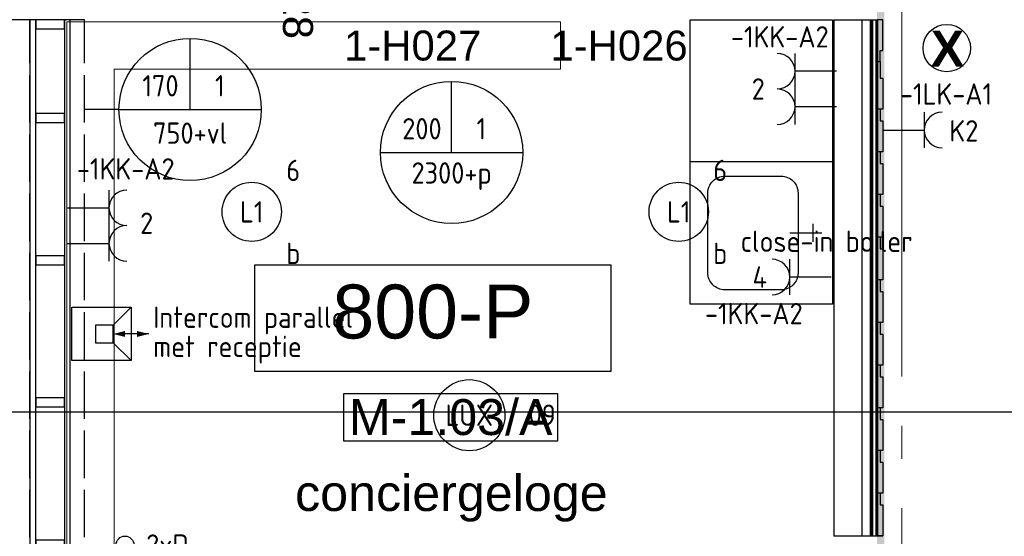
# Model space of a CAD drawing. Header units: millimetres. Extents: x -38031 to 123247, y -16330 to 129979.
# Tile 126 of 235: x 43142 to 47293, y 23300 to 25480. Entities that reach past the tile are written whole.
import ezdxf
from ezdxf.enums import TextEntityAlignment as Align

# ---------------------------------------------------------------- set-up
doc = ezdxf.new("R2010")
doc.units = ezdxf.units.MM
doc.header["$LTSCALE"] = 50
for name, pattern in [('E_GOOT3', [5, 4, -1]), ('HIDDEN', [9.525, 6.35, -3.175]), ('STYLE_11', [5, 3.888855, -0.416718, 0.277786, -0.416641])]:
    doc.linetypes.add(name, pattern=pattern)
for name, color, linetype in [('AB$1A---_ATTRIB025', 8, 'Continuous'), ('AB$1A---_ATTRIB035', 8, 'Continuous'), ('AB$1A---_ATTRIB050', 8, 'Continuous'), ('AL$1A---_ALGEMEEN', 8, 'Continuous'), ('apparatuur', 3, 'Continuous'), ('AT$1A---_TEKST100', 8, 'Continuous'), ('BOUWKUNDIG', 8, 'Continuous'), ('brandscheiding', 5, 'HIDDEN'), ('EL6131--_WG', 3, 'Continuous'), ('EL6222--', 3, 'Continuous'), ('EL6311--', 3, 'Continuous'), ('EL6311--_meetgegevens LUX-waarden', 3, 'Continuous'), ('EL6423--', 3, 'Continuous'), ('EL6441--', 3, 'Continuous'), ('EM6131--', 1, 'Continuous'), ('versterkte strook', 7, 'Continuous')]:
    doc.layers.add(name, color=color, linetype=linetype)
doc.layers.add('stramien', color=1, linetype='STYLE_11', lineweight=15)
doc.styles.add('Arial', font='ARIAL.TTF')
doc.styles.add('Arial (bold)', font='ARIALBD.TTF')
doc.styles.add('BURO-018', font='iso.shx', dxfattribs={"height": 90})
doc.styles.get("Standard").update_dxf_attribs({"font": 'iso.shx'})

# ---------------------------------------------------------------- blocks, each defined once
blk = doc.blocks.new('111304')
at = {"color": 0, "linetype": 'Continuous'}
for p, q in [((-1.5, 4.5), (1.5, 4.5)), ((0, 1), (0, 4.5))]:
    blk.add_line(p, q, dxfattribs=at)
blk.add_arc((0, 6), 1.5, 180, 0, dxfattribs=at)
at = {"color": 0, "linetype": 'Continuous', "style": 'BURO-018'}
for tag, p in [('E_GKAST', (0, 11.5)), ('E_GROEP', (0, 8.5)), ('E_SGROEP', (4.5, 8.5))]:
    blk.add_attdef(tag, text='', height=1.8, dxfattribs=at).set_placement(p, align=Align.MIDDLE)
at = {"color": 0, "linetype": 'Continuous', "style": 'BURO-018', "flags": 1}
for tag, p in [('E_VERMCODE', (13, 8.5)), ('E_MATCODE', (0, 0))]:
    blk.add_attdef(tag, text='', height=1.8, dxfattribs=at).set_placement(p, align=Align.MIDDLE)
blk = doc.blocks.new('E00126')
at = {"color": 0, "linetype": 'Continuous'}
for p, q in [((-3, 4.5), (3, 4.5)), ((-1.5, 1), (-1.5, 4.5)), ((1.5, 1), (1.5, 4.5))]:
    blk.add_line(p, q, dxfattribs=at)
for centre in [(-1.5, 6), (1.5, 6)]:
    blk.add_arc(centre, 1.5, 180, 0, dxfattribs=at)
at = {"color": 0, "linetype": 'Continuous', "style": 'BURO-018'}
for tag, p in [('E_GKAST', (0, 11.5)), ('E_GROEP', (0, 8.5)), ('E_SGROEP', (4.5, 8.5))]:
    blk.add_attdef(tag, text='', height=1.8, dxfattribs=at).set_placement(p, align=Align.MIDDLE)
at = {"color": 0, "linetype": 'Continuous', "style": 'BURO-018', "flags": 1}
for tag, p in [('E_VERMCODE', (13, 8.5)), ('E_MATCODE', (0, 0))]:
    blk.add_attdef(tag, text='', height=1.8, dxfattribs=at).set_placement(p, align=Align.MIDDLE)
blk = doc.blocks.new('E00103')
at = {"color": 0, "linetype": 'Continuous'}
for p, q in [((0, 6), (0, 12)), ((-6, 6), (6, 6))]:
    blk.add_line(p, q, dxfattribs=at)
blk.add_circle((0, 6), 6, dxfattribs=at)
at = {"color": 0, "linetype": 'Continuous', "style": 'BURO-018'}
for tag, p in [('E_TEXT1', (-2.5, 8)), ('E_TEXT3', (2.5, 8)), ('E_TEXT6', (0, 4))]:
    blk.add_attdef(tag, text='', height=1.8, dxfattribs=at).set_placement(p, align=Align.MIDDLE)
blk = doc.blocks.new('E00139')
at = {"color": 0, "linetype": 'Continuous'}
blk.add_line((0, 5.25), (0, 1), dxfattribs=at)
blk.add_circle((0, 6), 0.75, dxfattribs=at)
at = {"color": 7, "style": 'BURO-018'}
for tag, p in [('E_COMMENT1', (0, 12)), ('E_DCOM1', (0, 9))]:
    blk.add_attdef(tag, text='', height=1.8, dxfattribs=at).set_placement(p, align=Align.MIDDLE)
at = {"color": 0, "style": 'BURO-018'}
blk.add_attdef('E_TEXT1', text='', height=1.8, dxfattribs=at).set_placement((2.5, 6), align=Align.MIDDLE)
at = {"color": 0, "linetype": 'Continuous', "style": 'BURO-018', "flags": 1}
blk.add_attdef('E_MATCODE', text='', height=1.8, dxfattribs=at).set_placement((0, 0), align=Align.MIDDLE)
blk = doc.blocks.new('E00501')
at = {"color": 0, "linetype": 'Continuous'}
for p, q in [((-2.5, 1), (-2.5, 5.5)), ((-2.5, 5.5), (2.5, 5.5)), ((1, 4), (2.5, 5.5)), ((2.5, 5.5), (2.5, 1)), ((-0.5, 4), (-0.5, 2.5)), ((1, 4), (-0.5, 4)), ((1, 2.5), (1, 4)), ((-0.5, 2.5), (1, 2.5)), ((2.5, 1), (1, 2.5)), ((4, 3.25), (1.332, 3.25)), ((2.5, 1), (-2.5, 1))]:
    blk.add_line(p, q, dxfattribs=at)
for points in [[(1, 3.25, 0, 0.5, 0), (2, 3.25, 0.5, 0.5, 0)], [(4, 3.25, 0, 0.5, 0), (3, 3.25, 0.5, 0.5, 0)]]:
    blk.add_lwpolyline(points, format="xyseb", dxfattribs=at)
at = {"color": 0, "linetype": 'Continuous', "style": 'BURO-018'}
blk.add_attdef('E_TEXT1', text='', height=1.8, dxfattribs=at).set_placement((0, 8), align=Align.MIDDLE)
at = {"color": 0, "linetype": 'Continuous', "style": 'BURO-018', "flags": 1}
blk.add_attdef('E_MATCODE', text='', height=1.8, dxfattribs=at).set_placement((0, 0), align=Align.MIDDLE)
blk = doc.blocks.new('1115B3A')
at = {"color": 0, "linetype": 'Continuous'}
blk.add_circle((0, 0), 2.5, dxfattribs=at)
at = {"color": 0, "linetype": 'Continuous', "style": 'BURO-018'}
for tag, p in [('E_GKAST', (0, 8)), ('E_GROEP', (0, 5)), ('E_SGROEP', (4.5, 5)), ('E_ARMCODE', (0, 0)), ('E_SLET', (4.5, -1))]:
    blk.add_attdef(tag, text='', height=1.8, dxfattribs=at).set_placement(p, align=Align.MIDDLE)
blk = doc.blocks.new('k.blok 02')
at = {"color": 0}
blk.add_wipeout([(-600, 0), (600, 0), (600, -600), (-600, -600)], dxfattribs=at).dxf.layer = 'AL$1A---_ALGEMEEN'
at = {"layer": 'AL$1A---_ALGEMEEN', "color": 0}
for p, q in [((0, 0), (0, -600)), ((261, -82), (337, -82))]:
    blk.add_line(p, q, dxfattribs=at)
blk.add_lwpolyline([(-600, 0), (600, 0), (600, -600), (-600, -600)], close=True, dxfattribs=at)
at = {"color": 0}
blk.add_wipeout([(468.3, -145), (470.1, -145), (471.9, -145.1), (473.6, -145.2), (475.4, -145.3), (477.1, -145.5), (478.8, -145.8), (480.6, -146.1), (482.3, -146.4), (484, -146.7), (485.7, -147.1), (487.4, -147.6), (489.1, -148.1), (490.8, -148.6), (492.5, -149.2), (494.1, -149.8), (495.8, -150.5), (497.4, -151.1), (499, -151.9), (500.6, -152.7), (502.1, -153.5), (503.7, -154.3), (505.2, -155.2), (506.7, -156.1), (508.1, -157.1), (509.6, -158.1), (511, -159.1), (512.4, -160.2), (513.8, -161.3), (515.1, -162.4), (516.5, -163.6), (517.8, -164.8), (519, -166), (520.2, -167.2), (521.4, -168.5), (522.6, -169.9), (523.7, -171.2), (524.8, -172.6), (525.9, -174), (526.9, -175.4), (527.9, -176.9), (528.9, -178.3), (529.8, -179.8), (530.7, -181.3), (531.5, -182.9), (532.3, -184.4), (533.1, -186), (533.9, -187.6), (534.5, -189.2), (535.2, -190.9), (535.8, -192.5), (536.4, -194.2), (536.9, -195.9), (537.4, -197.6), (537.9, -199.3), (538.3, -201), (538.6, -202.7), (538.9, -204.4), (539.2, -206.2), (539.5, -207.9), (539.7, -209.6), (539.8, -211.4), (539.9, -213.1), (540, -214.9), (540, -216.7), (540, -453.3), (540, -455.1), (539.9, -456.9), (539.8, -458.6), (539.7, -460.4), (539.5, -462.1), (539.2, -463.8), (538.9, -465.6), (538.6, -467.3), (538.3, -469), (537.9, -470.7), (537.4, -472.4), (536.9, -474.1), (536.4, -475.8), (535.8, -477.5), (535.2, -479.1), (534.5, -480.8), (533.9, -482.4), (533.1, -484), (532.3, -485.6), (531.5, -487.1), (530.7, -488.7), (529.8, -490.2), (528.9, -491.7), (527.9, -493.1), (526.9, -494.6), (525.9, -496), (524.8, -497.4), (523.7, -498.8), (522.6, -500.1), (521.4, -501.5), (520.2, -502.8), (519, -504), (517.8, -505.2), (516.5, -506.4), (515.1, -507.6), (513.8, -508.7), (512.4, -509.8), (511, -510.9), (509.6, -511.9), (508.1, -512.9), (506.7, -513.9), (505.2, -514.8), (503.7, -515.7), (502.1, -516.5), (500.6, -517.3), (499, -518.1), (497.4, -518.9), (495.8, -519.5), (494.1, -520.2), (492.5, -520.8), (490.8, -521.4), (489.1, -521.9), (487.4, -522.4), (485.7, -522.9), (484, -523.3), (482.3, -523.6), (480.6, -523.9), (478.8, -524.2), (477.1, -524.5), (475.4, -524.7), (473.6, -524.8), (471.9, -524.9), (470.1, -525), (468.3, -525), (131.7, -525), (129.9, -525), (128.1, -524.9), (126.4, -524.8), (124.6, -524.7), (122.9, -524.5), (121.2, -524.2), (119.4, -523.9), (117.7, -523.6), (116, -523.3), (114.3, -522.9), (112.6, -522.4), (110.9, -521.9), (109.2, -521.4), (107.5, -520.8), (105.9, -520.2), (104.2, -519.5), (102.6, -518.9), (101, -518.1), (99.4, -517.3), (97.9, -516.5), (96.3, -515.7), (94.8, -514.8), (93.3, -513.9), (91.9, -512.9), (90.4, -511.9), (89, -510.9), (87.6, -509.8), (86.2, -508.7), (84.9, -507.6), (83.5, -506.4), (82.2, -505.2), (81, -504), (79.8, -502.8), (78.6, -501.5), (77.4, -500.1), (76.3, -498.8), (75.2, -497.4), (74.1, -496), (73.1, -494.6), (72.1, -493.1), (71.1, -491.7), (70.2, -490.2), (69.3, -488.7), (68.5, -487.1), (67.7, -485.6), (66.9, -484), (66.1, -482.4), (65.5, -480.8), (64.8, -479.1), (64.2, -477.5), (63.6, -475.8), (63.1, -474.1), (62.6, -472.4), (62.1, -470.7), (61.7, -469), (61.4, -467.3), (61.1, -465.6), (60.8, -463.8), (60.5, -462.1), (60.3, -460.4), (60.2, -458.6), (60.1, -456.9), (60, -455.1), (60, -453.3), (60, -216.7), (60, -216.7), (60, -214.9), (60.1, -213.1), (60.2, -211.4), (60.3, -209.6), (60.5, -207.9), (60.8, -206.2), (61.1, -204.4), (61.4, -202.7), (61.7, -201), (62.1, -199.3), (62.6, -197.6), (63.1, -195.9), (63.6, -194.2), (64.2, -192.5), (64.8, -190.9), (65.5, -189.2), (66.1, -187.6), (66.9, -186), (67.7, -184.4), (68.5, -182.9), (69.3, -181.3), (70.2, -179.8), (71.1, -178.3), (72.1, -176.9), (73.1, -175.4), (74.1, -174), (75.2, -172.6), (76.3, -171.2), (77.4, -169.9), (78.6, -168.5), (79.8, -167.2), (81, -166), (82.2, -164.8), (83.5, -163.6), (84.9, -162.4), (86.2, -161.3), (87.6, -160.2), (89, -159.1), (90.4, -158.1), (91.9, -157.1), (93.3, -156.1), (94.8, -155.2), (96.3, -154.3), (97.9, -153.5), (99.4, -152.7), (101, -151.9), (102.6, -151.1), (104.2, -150.5), (105.9, -149.8), (107.5, -149.2), (109.2, -148.6), (110.9, -148.1), (112.6, -147.6), (114.3, -147.1), (116, -146.7), (117.7, -146.4), (119.4, -146.1), (121.2, -145.8), (122.9, -145.5), (124.6, -145.3), (126.4, -145.2), (128.1, -145.1), (129.9, -145), (131.7, -145)], dxfattribs=at).dxf.layer = 'AL$1A---_ALGEMEEN'
at = {"layer": 'AL$1A---_ALGEMEEN', "color": 0}
blk.add_line((299, -180), (299, -44), dxfattribs=at)
at = {"layer": 'AL$1A---_ALGEMEEN', "color": 0, "flags": 128}
blk.add_lwpolyline([(60, -216.7, -0.414214), (131.7, -145), (468.3, -145, -0.414214), (540, -216.7), (540, -453.3, -0.414214), (468.3, -525), (131.7, -525, -0.414214), (60, -453.3)], format="xyb", close=True, dxfattribs=at)
blk = doc.blocks.new('ruimtenummer')
at = {"layer": 'AL$1A---_ALGEMEEN', "color": 0, "flags": 1}
for tag, p in [('peil', (-450, -397.1)), ('onderdeel', (-450, -669.8))]:
    blk.add_attdef(tag, p, '', height=151.5, dxfattribs=at)
at = {"color": 0}
blk.add_wipeout([(-450, 100), (450, 100), (450, -100), (-450, -100)], dxfattribs=at).dxf.layer = 'AL$1A---_ALGEMEEN'
at = {"layer": 'AL$1A---_ALGEMEEN', "color": 0}
blk.add_lwpolyline([(-450, 100), (450, 100), (450, -100), (-450, -100)], close=True, dxfattribs=at)
at = {"layer": 'AL$1A---_ALGEMEEN', "color": 0, "style": 'Arial'}
blk.add_attdef('ruimtenummer', text='', height=151.5, dxfattribs=at).set_placement((0, 78), align=Align.TOP_CENTER)
blk = doc.blocks.new('peilmaat plg klein')
at = {"layer": 'AL$1A---_ALGEMEEN', "color": 0, "flags": 1}
for tag, p in [('onderdeel', (-750, -634.1)), ('patchnr', (-750, -1043.2)), ('toestelnr', (-750, -1452.3))]:
    blk.add_attdef(tag, p, '', height=227.3, dxfattribs=at)
at = {"color": 0}
blk.add_wipeout([(-750, 225), (750, 225), (750, -225), (-750, -225)], dxfattribs=at).dxf.layer = 'AL$1A---_ALGEMEEN'
at = {"layer": 'AL$1A---_ALGEMEEN', "color": 0}
blk.add_lwpolyline([(-750, 225), (750, 225), (750, -225), (-750, -225)], close=True, dxfattribs=at)
at = {"layer": 'AL$1A---_ALGEMEEN', "color": 0, "style": 'Arial'}
blk.add_attdef('peil', text='', height=227.3, dxfattribs=at).set_placement((0, 141.2), align=Align.TOP_CENTER)
blk = doc.blocks.new('21x_zaagwerk')
at = {"layer": 'AL$1A---_ALGEMEEN', "color": 0}
blk.add_circle((0, 0), 100, dxfattribs=at)
at = {"layer": 'AT$1A---_TEKST100', "insert": (-67.8, 73.6), "char_height": 151.525, "attachment_point": 1, "line_spacing_factor": 0.967741, "style": 'Arial (bold)'}
blk.add_mtext('{\\C256;\\lX}', dxfattribs=at)
blk = doc.blocks.new('Group-146')
at = {"color": 0}
blk.add_wipeout([(-13006, -6529), (-13006, -3095.2), (-13176, -3095.2), (-13176, -6529)], dxfattribs=at).dxf.layer = 'AL$1A---_ALGEMEEN'
at = {"layer": 'AL$1A---_ALGEMEEN', "color": 0}
blk.add_lwpolyline([(-13006, -6529), (-13006, -3095.2), (-13176, -3095.2), (-13176, -6529)], close=True, dxfattribs=at)
at = {"color": 0}
for points in [[(-13151, -6529), (-13151, -3095.2), (-13176, -3095.2), (-13176, -6529)], [(-13006, -6529), (-13006, -3095.2), (-13031, -3095.2), (-13031, -6529)]]:
    blk.add_wipeout(points, dxfattribs=at).dxf.layer = 'AL$1A---_ALGEMEEN'
at = {"layer": 'AL$1A---_ALGEMEEN', "color": 0}
for points in [[(-13151, -6529), (-13151, -3095.2), (-13176, -3095.2), (-13176, -6529)], [(-13006, -6529), (-13006, -3095.2), (-13031, -3095.2), (-13031, -6529)]]:
    blk.add_lwpolyline(points, close=True, dxfattribs=at)
at = {"color": 0}
for points in [[(-13031, -3133.2), (-13031, -3095.2), (-13151, -3095.2), (-13151, -3133.2)], [(-13031, -3529), (-13031, -3491), (-13151, -3491), (-13151, -3529)], [(-13031, -4129), (-13031, -4091), (-13151, -4091), (-13151, -4129)], [(-13031, -4729), (-13031, -4691), (-13151, -4691), (-13151, -4729)], [(-13031, -5329), (-13031, -5291), (-13151, -5291), (-13151, -5329)], [(-13031, -5929), (-13031, -5891), (-13151, -5891), (-13151, -5929)], [(-13031, -6529), (-13031, -6491), (-13151, -6491), (-13151, -6529)]]:
    blk.add_wipeout(points, dxfattribs=at).dxf.layer = 'AL$1A---_ALGEMEEN'
at = {"layer": 'AL$1A---_ALGEMEEN', "color": 0}
for points in [[(-13031, -3133.2), (-13031, -3095.2), (-13151, -3095.2), (-13151, -3133.2)], [(-13031, -3529), (-13031, -3491), (-13151, -3491), (-13151, -3529)], [(-13031, -4129), (-13031, -4091), (-13151, -4091), (-13151, -4129)], [(-13031, -4729), (-13031, -4691), (-13151, -4691), (-13151, -4729)], [(-13031, -5329), (-13031, -5291), (-13151, -5291), (-13151, -5329)], [(-13031, -5929), (-13031, -5891), (-13151, -5891), (-13151, -5929)], [(-13031, -6529), (-13031, -6491), (-13151, -6491), (-13151, -6529)]]:
    blk.add_lwpolyline(points, close=True, dxfattribs=at)
blk = doc.blocks.new('tekst 12 pts')
at = {"layer": 'AL$1A---_ALGEMEEN', "color": 0, "style": 'Arial'}
blk.add_attdef('naam_ruimte', text='', height=151.5, dxfattribs=at).set_placement((0, -41.1), align=Align.TOP_CENTER)
at = {"layer": 'AL$1A---_ALGEMEEN', "color": 0, "flags": 1}
for tag, p in [('oppervlakte', (-264.6, -1003)), ('stramiennummer', (-264.6, -1275.7))]:
    blk.add_attdef(tag, p, '', height=151.5, dxfattribs=at)
blk = doc.blocks.new('hekmerk')
at = {"layer": 'AL$1A---_ALGEMEEN', "color": 0, "style": 'Arial'}
blk.add_attdef('stramiennummer', text='', height=126.3, dxfattribs=at).set_placement((0, 0), align=Align.BOTTOM_CENTER)
blk = doc.blocks.new('Group-185')
at = {"layer": 'AL$1A---_ALGEMEEN', "color": 0}
for points in [[(-9632, -3095), (-9603, -3095), (-9603, -5275), (-9632, -5275)], [(-9627, -3095), (-9605, -3095), (-9605, -5275), (-9627, -5275)]]:
    blk.add_lwpolyline(points, close=True, dxfattribs=at)
at = {"color": 0}
blk.add_wipeout([(-9622, -3095), (-9610, -3095), (-9610, -5275), (-9622, -5275)], dxfattribs=at).dxf.layer = 'AL$1A---_ALGEMEEN'
at = {"layer": 'AL$1A---_ALGEMEEN', "color": 0}
blk.add_lwpolyline([(-9622, -3095), (-9610, -3095), (-9610, -5275), (-9622, -5275)], close=True, dxfattribs=at)
blk = doc.blocks.new('Group-186')
at = {"layer": 'AL$1A---_ALGEMEEN', "color": 0}
for p, q in [((-9787.5, -3095), (-9605, -3095)), ((-9787.5, -3095.2), (-9787.5, -5275)), ((-9667.8, -5275), (-9667.8, -3095)), ((-9667.8, -5275), (-9667.8, -3095)), ((-9581, -5275), (-9787.5, -5275))]:
    blk.add_line(p, q, dxfattribs=at)
for points in [[(-9605, -3095), (-9603, -3095), (-9603, -3302), (-9605, -3302)], [(-9603, -3295), (-9592, -3295), (-9592, -3225), (-9581, -3225), (-9581, -3095), (-9603, -3095)]]:
    blk.add_lwpolyline(points, close=True, dxfattribs=at)
at = {"color": 0}
blk.add_wipeout([(-9592, -5071.8), (-9592, -5142.3), (-9581, -5142.3), (-9581, -5273.3), (-9603, -5273.3), (-9603, -5071.8)], dxfattribs=at).dxf.layer = 'AL$1A---_ALGEMEEN'
at = {"layer": 'AL$1A---_ALGEMEEN', "color": 0}
for points in [[(-9605, -4344.1), (-9603, -4344.1), (-9603, -5273.3), (-9605, -5273.3)], [(-9592, -5071.8), (-9592, -5142.3), (-9581, -5142.3), (-9581, -5273.3), (-9603, -5273.3), (-9603, -5071.8)]]:
    blk.add_lwpolyline(points, close=True, dxfattribs=at)
at = {"color": 0}
blk.add_wipeout([(-9592, -4891.8), (-9592, -4962.3), (-9581, -4962.3), (-9581, -5093.3), (-9603, -5093.3), (-9603, -4891.8)], dxfattribs=at).dxf.layer = 'AL$1A---_ALGEMEEN'
at = {"layer": 'AL$1A---_ALGEMEEN', "color": 0}
blk.add_lwpolyline([(-9592, -4891.8), (-9592, -4962.3), (-9581, -4962.3), (-9581, -5093.3), (-9603, -5093.3), (-9603, -4891.8)], close=True, dxfattribs=at)
at = {"color": 0}
blk.add_wipeout([(-9592, -4711.8), (-9592, -4782.3), (-9581, -4782.3), (-9581, -4913.3), (-9603, -4913.3), (-9603, -4711.8)], dxfattribs=at).dxf.layer = 'AL$1A---_ALGEMEEN'
at = {"layer": 'AL$1A---_ALGEMEEN', "color": 0}
blk.add_lwpolyline([(-9592, -4711.8), (-9592, -4782.3), (-9581, -4782.3), (-9581, -4913.3), (-9603, -4913.3), (-9603, -4711.8)], close=True, dxfattribs=at)
at = {"color": 0}
blk.add_wipeout([(-9592, -4531.8), (-9592, -4602.3), (-9581, -4602.3), (-9581, -4733.3), (-9603, -4733.3), (-9603, -4531.8)], dxfattribs=at).dxf.layer = 'AL$1A---_ALGEMEEN'
at = {"layer": 'AL$1A---_ALGEMEEN', "color": 0}
blk.add_lwpolyline([(-9592, -4531.8), (-9592, -4602.3), (-9581, -4602.3), (-9581, -4733.3), (-9603, -4733.3), (-9603, -4531.8)], close=True, dxfattribs=at)
at = {"color": 0}
blk.add_wipeout([(-9592, -4351.8), (-9592, -4422.3), (-9581, -4422.3), (-9581, -4553.3), (-9603, -4553.3), (-9603, -4351.8)], dxfattribs=at).dxf.layer = 'AL$1A---_ALGEMEEN'
at = {"layer": 'AL$1A---_ALGEMEEN', "color": 0}
blk.add_lwpolyline([(-9592, -4351.8), (-9592, -4422.3), (-9581, -4422.3), (-9581, -4553.3), (-9603, -4553.3), (-9603, -4351.8)], close=True, dxfattribs=at)
at = {"color": 0}
blk.add_wipeout([(-9592, -4171.8), (-9592, -4242.3), (-9581, -4242.3), (-9581, -4373.3), (-9603, -4373.3), (-9603, -4171.8)], dxfattribs=at).dxf.layer = 'AL$1A---_ALGEMEEN'
at = {"layer": 'AL$1A---_ALGEMEEN', "color": 0}
blk.add_lwpolyline([(-9592, -4171.8), (-9592, -4242.3), (-9581, -4242.3), (-9581, -4373.3), (-9603, -4373.3), (-9603, -4171.8)], close=True, dxfattribs=at)
at = {"color": 0}
blk.add_wipeout([(-9592, -3991.8), (-9592, -4062.3), (-9581, -4062.3), (-9581, -4193.3), (-9603, -4193.3), (-9603, -3991.8)], dxfattribs=at).dxf.layer = 'AL$1A---_ALGEMEEN'
at = {"layer": 'AL$1A---_ALGEMEEN', "color": 0}
blk.add_lwpolyline([(-9592, -3991.8), (-9592, -4062.3), (-9581, -4062.3), (-9581, -4193.3), (-9603, -4193.3), (-9603, -3991.8)], close=True, dxfattribs=at)
at = {"color": 0}
blk.add_wipeout([(-9592, -3811.8), (-9592, -3882.3), (-9581, -3882.3), (-9581, -4013.3), (-9603, -4013.3), (-9603, -3811.8)], dxfattribs=at).dxf.layer = 'AL$1A---_ALGEMEEN'
at = {"layer": 'AL$1A---_ALGEMEEN', "color": 0}
blk.add_lwpolyline([(-9592, -3811.8), (-9592, -3882.3), (-9581, -3882.3), (-9581, -4013.3), (-9603, -4013.3), (-9603, -3811.8)], close=True, dxfattribs=at)
at = {"color": 0}
blk.add_wipeout([(-9592, -3631.8), (-9592, -3702.3), (-9581, -3702.3), (-9581, -3833.3), (-9603, -3833.3), (-9603, -3631.8)], dxfattribs=at).dxf.layer = 'AL$1A---_ALGEMEEN'
at = {"layer": 'AL$1A---_ALGEMEEN', "color": 0}
blk.add_lwpolyline([(-9592, -3631.8), (-9592, -3702.3), (-9581, -3702.3), (-9581, -3833.3), (-9603, -3833.3), (-9603, -3631.8)], close=True, dxfattribs=at)
at = {"color": 0}
blk.add_wipeout([(-9592, -3451.8), (-9592, -3522.3), (-9581, -3522.3), (-9581, -3653.3), (-9603, -3653.3), (-9603, -3451.8)], dxfattribs=at).dxf.layer = 'AL$1A---_ALGEMEEN'
at = {"layer": 'AL$1A---_ALGEMEEN', "color": 0}
blk.add_lwpolyline([(-9592, -3451.8), (-9592, -3522.3), (-9581, -3522.3), (-9581, -3653.3), (-9603, -3653.3), (-9603, -3451.8)], close=True, dxfattribs=at)
at = {"color": 0}
blk.add_wipeout([(-9592, -3271.8), (-9592, -3342.3), (-9581, -3342.3), (-9581, -3473.3), (-9603, -3473.3), (-9603, -3271.8)], dxfattribs=at).dxf.layer = 'AL$1A---_ALGEMEEN'
at = {"layer": 'AL$1A---_ALGEMEEN', "color": 0}
blk.add_lwpolyline([(-9592, -3271.8), (-9592, -3342.3), (-9581, -3342.3), (-9581, -3473.3), (-9603, -3473.3), (-9603, -3271.8)], close=True, dxfattribs=at)
blk.add_blockref('Group-185', (0, 0), dxfattribs=at)
blk = doc.blocks.new('Group-187')
at = {"layer": 'AL$1A---_ALGEMEEN', "color": 0}
blk.add_blockref('Group-186', (0, 0), dxfattribs=at)
blk = doc.blocks.new('200254 W 210 11-06-2007')
at = {"layer": 'stramien', "ltscale": 10}
blk.add_line((10661, -41013.6), (10661, 36216.4), dxfattribs=at)
at = {"layer": 'AL$1A---_ALGEMEEN'}
ref = blk.add_blockref('hekmerk', (8014.9, 700), dxfattribs=dict(at, rotation=270))
ref.add_attrib('stramiennummer', '1-H028', dxfattribs={"layer": 'AB$1A---_ATTRIB025', "height": 126.27, "rotation": 270, "style": 'Arial'}).set_placement((8014.9, 700), align=Align.BOTTOM_CENTER)
for name, p in [('Group-146', (20162, 3587.4)), ('21x_zaagwerk', (10851, 372.4))]:
    blk.add_blockref(name, p, dxfattribs=at)
at = {"layer": 'AL$1A---_ALGEMEEN', "rotation": 270}
blk.add_blockref('k.blok 02', (10369, -107.6), dxfattribs=at)
at = {"layer": 'AL$1A---_ALGEMEEN'}
ref = blk.add_blockref('hekmerk', (8599.5, 479.7), dxfattribs=dict(at, rotation=180))
ref.add_attrib('stramiennummer', '1-H027', dxfattribs={"layer": 'AB$1A---_ATTRIB025', "height": 126.27, "style": 'Arial'}).set_placement((8599.5, 282.2), align=Align.BOTTOM_CENTER)
ref = blk.add_blockref('hekmerk', (9469.5, 479.7), dxfattribs=dict(at, rotation=180))
ref.add_attrib('stramiennummer', '1-H026', dxfattribs={"layer": 'AB$1A---_ATTRIB025', "height": 126.27, "style": 'Arial'}).set_placement((9469.5, 282.2), align=Align.BOTTOM_CENTER)
ref = blk.add_blockref('peilmaat plg klein', (8684.5, -766.6), dxfattribs=at)
ref.add_attrib('peil', '800-P', dxfattribs={"layer": 'AB$1A---_ATTRIB050', "height": 227.29, "style": 'Arial'}).set_placement((8684.5, -625.4), align=Align.TOP_CENTER)
ref = blk.add_blockref('ruimtenummer', (8759.5, -1185.6), dxfattribs=dict(at, rotation=180))
ref.add_attrib('ruimtenummer', 'M-1.03/A', dxfattribs={"layer": 'AB$1A---_ATTRIB035', "height": 151.52, "style": 'Arial'}).set_placement((8759.5, -1108.7), align=Align.TOP_CENTER)
ref = blk.add_blockref('tekst 12 pts', (8762.5, -1388), dxfattribs=at)
ref.add_attrib('naam_ruimte', 'conciergeloge', dxfattribs={"layer": 'AB$1A---_ATTRIB035', "height": 151.525, "style": 'Arial'}).set_placement((8762.5, -1429.1), align=Align.TOP_CENTER)
blk.add_blockref('Group-187', (20162, 3587.4), dxfattribs=at)
blk = doc.blocks.new('080101-lux')
at = {"color": 0, "linetype": 'Continuous'}
blk.add_circle((0, 0), 3, dxfattribs=at)
at = {"color": 0, "linetype": 'Continuous', "style": 'BURO-018', "flags": 1}
for tag, p in [('E_ID', (0, 0)), ('E_NUMMER', (0, -5))]:
    blk.add_attdef(tag, p, '', height=1.8, dxfattribs=at)
at = {"color": 0, "linetype": 'Continuous', "style": 'BURO-018'}
blk.add_attdef('E_TEXT', text='', height=1.8, dxfattribs=at).set_placement((0, 0), align=Align.MIDDLE)
blk.add_attdef('E_KODE', text='', height=1.8, dxfattribs=at).set_placement((5, 0), align=Align.MIDDLE_LEFT)
blk = doc.blocks.new('111304I')
at = {"color": 0, "linetype": 'Continuous'}
for p, q in [((-1.5, 4.5), (1.5, 4.5)), ((0, 1), (0, 4.5))]:
    blk.add_line(p, q, dxfattribs=at)
blk.add_arc((0, 6), 1.5, 180, 0, dxfattribs=at)
at = {"color": 0, "linetype": 'Continuous', "style": 'BURO-018'}
for tag, p in [('E_GKAST', (0, 11.5)), ('E_GROEP', (0, 8.5)), ('E_SGROEP', (4.5, 8.5)), ('E_SLET1', (3.5, 5.5))]:
    blk.add_attdef(tag, text='', height=1.8, dxfattribs=at).set_placement(p, align=Align.MIDDLE)
at = {"color": 0, "linetype": 'Continuous', "style": 'BURO-018', "flags": 1}
blk.add_attdef('E_MATCODE', text='', height=1.8, dxfattribs=at).set_placement((0, 0), align=Align.MIDDLE)

msp = doc.modelspace()

# ---------------------------------------------------------------- block references
at = {"layer": 'BOUWKUNDIG'}
msp.add_blockref('200254 W 210 11-06-2007', (36199, 24987.6), dxfattribs=at)

# ---------------------------------------------------------------- next in the draw order: linework, layer by layer
at = {"layer": 'apparatuur', "linetype": 'Continuous', "lineweight": 0}
for p, q in [((45421, 25471.3), (43340, 25471.3)), ((43340, 22062.3), (43340, 25471.3)), ((45421, 25471.3), (45421, 25271.3)), ((45421, 25271.3), (43540, 25271.3)), ((43540, 22062.3), (43540, 25271.3))]:
    msp.add_line(p, q, dxfattribs=at)
at = {"layer": 'brandscheiding', "const_width": 30}
msp.add_lwpolyline([(10177.2, 18459.4), (14104, 18459.4), (14104, 21275.1), (15943.1, 21275.1), (15943.1, 23107.5), (19548.7, 23107.5), (19548.7, 25606.5), (32071, 25606.5), (46771.2, 25606.5), (46771.2, 21869.2), (54354.4, 21869.2), (54354.4, 25614.3), (74096.2, 25614.3)], dxfattribs=at)
at = {"layer": 'EL6131--_WG', "linetype": 'E_GOOT3'}
for p, q in [((43185, 25479.8), (32167, 25480)), ((43185, 22046), (43185, 25479.8)), ((43355, 22046), (43355, 25479.8)), ((43415, 25479.8), (43355, 25479.8)), ((43415, 22046), (43415, 25479.8))]:
    msp.add_line(p, q, dxfattribs=at)
at = {"layer": 'EM6131--'}
msp.add_line((43560.3, 25101.2), (43415, 25101.2), dxfattribs=at)
at = {"layer": 'versterkte strook'}
msp.add_line((9253.9, 23825), (79178.7, 23825), dxfattribs=at)

# ---------------------------------------------------------------- next in the draw order: block references
at = {"layer": 'EL6222--'}
ref = msp.add_blockref('E00126', (46635.3, 25187.6), dxfattribs=dict(at, xscale=50, yscale=50, zscale=50, rotation=90))
ref.add_attrib('E_GROEP', '2', dxfattribs={"layer": '0', "color": 1, "linetype": 'Continuous', "height": 90, "style": 'BURO-018'}).set_placement((46255.3, 25187.6), align=Align.MIDDLE)
ref.add_attrib('E_GKAST', '-1KK-A2', dxfattribs={"layer": '0', "color": 1, "linetype": 'Continuous', "height": 90, "style": 'BURO-018'}).set_placement((46346.1, 25407.7), align=Align.MIDDLE)
ref = msp.add_blockref('E00126', (43293.1, 24611.1), dxfattribs=dict(at, xscale=50, yscale=50, zscale=50, rotation=270))
ref.add_attrib('E_GROEP', '2', dxfattribs={"layer": '0', "color": 1, "linetype": 'Continuous', "height": 90, "style": 'BURO-018'}).set_placement((43677.1, 24621.3), align=Align.MIDDLE)
ref.add_attrib('E_GKAST', '-1KK-A2', dxfattribs={"layer": '0', "color": 1, "linetype": 'Continuous', "height": 90, "style": 'BURO-018'}).set_placement((43588.8, 24850.5), align=Align.MIDDLE)
ref = msp.add_blockref('111304', (46613.3, 24394), dxfattribs=dict(at, xscale=50, yscale=50, zscale=50, rotation=90))
ref.add_attrib('E_GROEP', '4', dxfattribs={"layer": '0', "color": 1, "linetype": 'Continuous', "height": 90, "style": 'BURO-018'}).set_placement((46291.9, 24394), align=Align.MIDDLE_RIGHT)
ref.add_attrib('E_GKAST', '-1KK-A2', dxfattribs={"layer": '0', "color": 1, "linetype": 'Continuous', "height": 90, "style": 'BURO-018'}).set_placement((46236.6, 24239.8), align=Align.MIDDLE)
ref.add_attrib('E_VERMCODE', 'close-in boiler', dxfattribs={"layer": '0', "color": 1, "linetype": 'Continuous', "height": 90, "style": 'BURO-018'}).set_placement((46543.7, 24545.1), align=Align.MIDDLE)
at = {"layer": 'EL6311--'}
ref = msp.add_blockref('111304I', (46730, 25014.3), dxfattribs=dict(at, xscale=50, yscale=50, zscale=50, rotation=270))
ref.add_attrib('E_GROEP', 'K2', dxfattribs={"layer": '0', "color": 1, "linetype": 'Continuous', "height": 90, "style": 'BURO-018'}).set_placement((47122, 25011), align=Align.MIDDLE)
ref.add_attrib('E_GKAST', '-1LK-A1', dxfattribs={"layer": '0', "color": 1, "linetype": 'Continuous', "height": 90, "style": 'BURO-018'}).set_placement((47047.1, 25166.6), align=Align.MIDDLE)
ref = msp.add_blockref('1115B3A', (44119.9, 24669.1), dxfattribs=dict(at, xscale=50, yscale=50, zscale=50))
ref.add_attrib('E_ARMCODE', 'L1', dxfattribs={"layer": '0', "color": 1, "linetype": 'Continuous', "height": 90, "style": 'BURO-018'}).set_placement((44119.9, 24669.1), align=Align.MIDDLE)
ref.add_attrib('E_SLET', 'b', dxfattribs={"layer": '0', "color": 1, "linetype": 'Continuous', "height": 90, "style": 'BURO-018'}).set_placement((44294.9, 24494.1), align=Align.MIDDLE)
ref.add_attrib('E_GROEP', '6', dxfattribs={"layer": '0', "color": 1, "linetype": 'Continuous', "height": 90, "style": 'BURO-018'}).set_placement((44294.9, 24844.1), align=Align.MIDDLE)
ref = msp.add_blockref('1115B3A', (45919.9, 24669.1), dxfattribs=dict(at, xscale=50, yscale=50, zscale=50))
ref.add_attrib('E_ARMCODE', 'L1', dxfattribs={"layer": '0', "color": 1, "linetype": 'Continuous', "height": 90, "style": 'BURO-018'}).set_placement((45919.9, 24669.1), align=Align.MIDDLE)
ref.add_attrib('E_SLET', 'b', dxfattribs={"layer": '0', "color": 1, "linetype": 'Continuous', "height": 90, "style": 'BURO-018'}).set_placement((46094.9, 24494.1), align=Align.MIDDLE)
ref.add_attrib('E_GROEP', '6', dxfattribs={"layer": '0', "color": 1, "linetype": 'Continuous', "height": 90, "style": 'BURO-018'}).set_placement((46094.9, 24844.1), align=Align.MIDDLE)
at = {"layer": 'EL6311--_meetgegevens LUX-waarden'}
ref = msp.add_blockref('080101-lux', (45037.2, 23811.2), dxfattribs=dict(at, xscale=50, yscale=50, zscale=50))
ref.add_attrib('E_TEXT', 'LUX', dxfattribs={"layer": '0', "color": 1, "linetype": 'Continuous', "height": 90, "style": 'BURO-018'}).set_placement((45037.2, 23811.2), align=Align.MIDDLE)
ref.add_attrib('E_KODE', '09', dxfattribs={"layer": '0', "color": 1, "linetype": 'Continuous', "height": 90, "style": 'BURO-018'}).set_placement((45287.2, 23811.2), align=Align.MIDDLE_LEFT)
at = {"layer": 'EL6423--', "xscale": 50, "yscale": 50, "zscale": 50}
msp.add_blockref('E00501', (43486, 23991.3), dxfattribs=at)
at = {"layer": 'EL6441--'}
ref = msp.add_blockref('E00139', (43285.5, 23263.4), dxfattribs=dict(at, xscale=50, yscale=50, zscale=50, rotation=270))
ref.add_attrib('E_TEXT1', '2xD', dxfattribs={"layer": '0', "color": 1, "height": 90, "style": 'BURO-018'}).set_placement((43764.9, 23263.4), align=Align.MIDDLE)
at = {"layer": 'EM6131--'}
ref = msp.add_blockref('E00103', (43860.3, 24801.2), dxfattribs=dict(at, xscale=50, yscale=50, zscale=50))
ref.add_attrib('E_TEXT1', '170', dxfattribs={"layer": '0', "color": 1, "linetype": 'Continuous', "height": 90, "style": 'BURO-018'}).set_placement((43735.3, 25201.2), align=Align.MIDDLE)
ref.add_attrib('E_TEXT3', '1', dxfattribs={"layer": '0', "color": 1, "linetype": 'Continuous', "height": 90, "style": 'BURO-018'}).set_placement((43985.3, 25201.2), align=Align.MIDDLE)
ref.add_attrib('E_TEXT6', '750+vl', dxfattribs={"layer": '0', "color": 1, "linetype": 'Continuous', "height": 90, "style": 'BURO-018'}).set_placement((43860.3, 25001.2), align=Align.MIDDLE)
ref = msp.add_blockref('E00103', (44962.5, 24619.7), dxfattribs=dict(at, xscale=50, yscale=50, zscale=50))
ref.add_attrib('E_TEXT1', '200', dxfattribs={"layer": '0', "color": 1, "linetype": 'Continuous', "height": 90, "style": 'BURO-018'}).set_placement((44837.5, 25019.7), align=Align.MIDDLE)
ref.add_attrib('E_TEXT3', '1', dxfattribs={"layer": '0', "color": 1, "linetype": 'Continuous', "height": 90, "style": 'BURO-018'}).set_placement((45087.5, 25019.7), align=Align.MIDDLE)
ref.add_attrib('E_TEXT6', '2300+p', dxfattribs={"layer": '0', "color": 1, "linetype": 'Continuous', "height": 90, "style": 'BURO-018'}).set_placement((44962.5, 24819.7), align=Align.MIDDLE)

# ---------------------------------------------------------------- next in the draw order: texts
at = {"layer": 'EL6423--', "color": 1, "style": 'BURO-018'}
for s, p in [('Intercom parallel', (43704.5, 24224.5)), ('met receptie', (43704.5, 24101.4))]:
    msp.add_text(s, height=90, dxfattribs=at).set_placement(p, align=Align.MIDDLE_LEFT)

doc.saveas('drawing.dxf')
